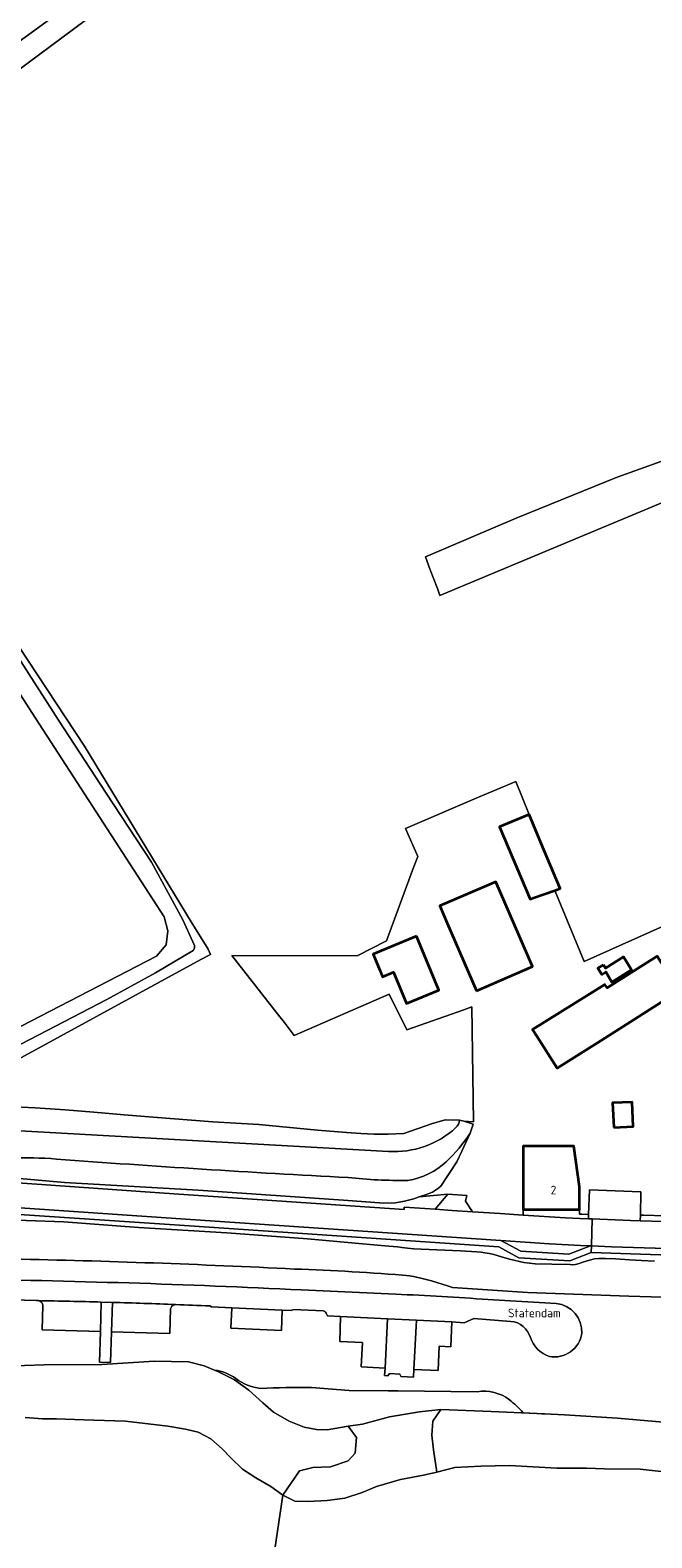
# Model space of a CAD drawing. Extents: x 184422 to 186971, y 345860 to 349088.
# Tile 14 of 59: x 185476 to 185604, y 346776 to 347087. Entities that reach past the tile are written whole.
import ezdxf
from ezdxf.enums import TextEntityAlignment as Align

# ---------------------------------------------------------------- set-up
doc = ezdxf.new("R2010")
doc.units = 0
for name, color, linetype, lineweight in [('B-WE-GR-BOUWLAND-GV', 80, 'Continuous', 13), ('B-WE-GR-GRAS-GV', 60, 'Continuous', 13), ('B-WE-GR-HOUTWAL-GV', 40, 'Continuous', 13), ('B-WE-GR-STRUIK-GV', 90, 'Continuous', 13), ('B-WE-GW-TALUD_KRUIN-G', 90, 'Continuous', 18), ('B-WE-IE-TERREINAFSCHEIDING_KUNSTMATIG_HEKWERK-G', 20, 'IE-TERREINAFSCHEIDING-KUNSTMATIG', 18), ('B-WE-OG-BEBOUWING-GV', 7, 'Continuous', 35), ('B-WE-OG-BEBOUWING-T18', 1, 'Continuous', 18), ('B-WE-OG-BEBOUWING_SCHUUR-GV', 7, 'Continuous', 35), ('B-WE-OG-TERREIN_CULTUURSCHEIDING-GV', 7, 'Continuous', 18), ('B-WE-OG-TERREIN_ERF-GV', 7, 'Continuous', 18), ('B-WE-OG-TOPOGRAFIE-T18', 1, 'Continuous', 18), ('B-WE-OG-WATER-GV', 130, 'Continuous', 18), ('B-WE-OG-WATER_SLOOT-GV', 120, 'Continuous', 18), ('B-WE-OG-WEG-GV', 7, 'Continuous', 18), ('B-WE-VH-ONVERHARD-GV', 252, 'Continuous', 18), ('B-WE-VH-VERHARDING_ASFALT-GV', 252, 'Continuous', 18), ('B-WE-VH-VERHARDING_BETONSTRAATSTEEN-GV', 252, 'Continuous', 18), ('B-WE-VH-VERHARDING_GESLOTEN-GV', 252, 'Continuous', 18), ('B-WE-VH-VERHARDING_OPEN-GV', 252, 'Continuous', 18), ('B-WE-VH-VERHARDING_SIERBESTRATING-GV', 252, 'Continuous', 18)]:
    doc.layers.add(name, color=color, linetype=linetype, lineweight=lineweight)
doc.styles.add('NLCS-ISO-M1000-T18', font='NLCS-ISO.ttf', dxfattribs={"height": 1.8})
doc.linetypes.add('IE-TERREINAFSCHEIDING-KUNSTMATIG', pattern='A,4,[82,NLCS.SHX,S=0.75,R=90,X=0,Y=0],4,-2', length=10)

msp = doc.modelspace()

# ---------------------------------------------------------------- linework, layer by layer
at = {"layer": 'B-WE-GR-BOUWLAND-GV', "flags": 128}
for points in [[(185487.76, 347088.99), (185453.196, 347063.36)], [(185613.553, 346992.339), (185560.631, 346970.215), (185560.087, 346971.663), (185558.604, 346975.532), (185557.675, 346978.176), (185576.305, 346986.154), (185597.116, 346994.635), (185629.385, 347006.193)], [(185463.897, 346974.597), (185487.362, 346939.185), (185509.365, 346902.935), (185512.858, 346897.315), (185513.309, 346896.212), (185511.331, 346895.184), (185467.502, 346871.256)], [(185474.37, 346864.761), (185477.176, 346864.589), (185483.405, 346864.205), (185489.286, 346863.704), (185495.532, 346863.173), (185501.534, 346862.663), (185513.84, 346861.739), (185523.312, 346861.124), (185535.396, 346860.019), (185541.379, 346859.472), (185544.31, 346859.269), (185547.039, 346859.151), (185549.921, 346859.194), (185553.192, 346859.3), (185558.88, 346861.266), (185561.73, 346862.091), (185564.673, 346862.036), (185565.51, 346861.876), (185567.552, 346861.681), (185567.183, 346885.408), (185565.514, 346884.813), (185553.808, 346880.64), (185550.184, 346887.999), (185530.562, 346879.494), (185528.283, 346882.518), (185527.596, 346883.324), (185517.731, 346896.004), (185543.58, 346895.952), (185549.613, 346899.004), (185555.16, 346914.148), (185556.086, 346916.406), (185553.513, 346922.21), (185569.049, 346928.824), (185569.421, 346928.983), (185575.276, 346931.475), (185576.256, 346931.849), (185578.992, 346925.057), (185581.51, 346919.067), (185585.403, 346909.834), (185584.332, 346909.382), (185590.355, 346894.795), (185609.219, 346903.186)]]:
    msp.add_lwpolyline(points, dxfattribs=at)
at = {"layer": 'B-WE-GR-GRAS-GV'}
for points in [[(185530.615, 346831.357, 0.0072498), (185472.574, 346833.43)], [(185460.5, 346829.421, -0.0005016), (185496.568, 346828.485)], [(185554.417, 346829.968, 0.0120658), (185530.615, 346831.357)], [(185563.238, 346827.516, 0.0421017), (185554.417, 346829.968)], [(185496.568, 346828.485, -0.0045357), (185532.015, 346827.052)], [(185551.525, 346826.177, -0.0059173), (185570.487, 346825.083)], [(185478.789, 346823.808, 0.3499123), (185477.964, 346824.829)], [(185505.885, 346824.004, 0.2894401), (185505.112, 346823.136)], [(185513.173, 346823.737, 0.0014213), (185506.12, 346824.033)], [(185537.146, 346822.278, 0.2795904), (185536.573, 346822.705)], [(185584.594, 346824.263, -0.3955236), (185589.878, 346818.083)], [(185579.261, 346817.21, 0.315808), (185575.211, 346820.569)], [(185583.201, 346813.321, -0.2374564), (185579.261, 346817.21)], [(185589.878, 346818.083, -0.418078), (185583.201, 346813.321)], [(185514.153, 346810.524, -0.1225911), (185518.538, 346808.81)], [(185518.538, 346808.81, 0.1397703), (185523.631, 346806.743)], [(185523.631, 346806.743, -0.0128095), (185534.175, 346806.926)], [(185568.305, 346806.06, -0.2008176), (185574.928, 346804.422)], [(185574.928, 346804.422, -0.0361983), (185577.764, 346801.728)]]:
    msp.add_lwpolyline(points, format="xyb", dxfattribs=at)
at = {"layer": 'B-WE-GR-GRAS-GV', "flags": 128}
for points in [[(185477.964, 346824.829), (185477.873, 346824.842), (185477.754, 346824.844), (185477.397, 346824.85), (185472.613, 346825.011), (185472.164, 346824.82), (185471.889, 346824.826), (185471.734, 346818.105), (185451.534, 346818.754), (185451.557, 346825.295), (185450.985, 346825.453), (185445.395, 346825.513), (185445.192, 346825.5)], [(185532.015, 346827.052), (185551.525, 346826.177)], [(185606.394, 346825.541), (185599.565, 346825.783), (185578.642, 346826.526), (185563.238, 346827.516)], [(185505.112, 346823.136), (185504.964, 346818.06), (185492.923, 346818.412), (185492.738, 346812.089), (185490.453, 346812.156), (185490.637, 346818.479), (185478.644, 346818.829), (185478.789, 346823.808)], [(185506.12, 346824.033), (185505.885, 346824.004)], [(185536.573, 346822.705), (185530.41, 346822.98), (185529.961, 346822.818), (185528.12, 346822.901), (185527.929, 346818.668), (185517.523, 346819.139), (185517.714, 346823.372), (185513.502, 346823.563), (185513.173, 346823.737)], [(185570.487, 346825.083), (185584.594, 346824.263)], [(185577.764, 346801.728), (185580.591, 346801.566), (185581.649, 346801.519), (185582.141, 346801.498), (185586.32, 346801.315), (185597.228, 346800.619), (185610.573, 346799.472), (185620.941, 346798.636), (185626.392, 346798.892), (185632.944, 346799.812), (185633.809, 346799.999), (185637.847, 346802.608), (185644.301, 346817.394), (185645.217, 346822.759)], [(185575.211, 346820.569), (185567.619, 346821.184), (185565.633, 346820.261), (185563.095, 346820.442), (185562.856, 346815.289), (185560.436, 346815.441), (185560.245, 346810.403), (185555.255, 346810.643), (185555.158, 346809.042), (185552.575, 346809.18), (185552.575, 346809.301), (185552.337, 346809.708), (185550.198, 346809.836), (185549.861, 346809.343), (185549.183, 346809.403), (185549.306, 346810.941), (185544.36, 346811.189), (185544.648, 346816.208), (185539.959, 346816.446), (185540.135, 346821.57), (185537.439, 346821.68), (185537.146, 346822.278)], [(185462.771, 346811.087), (185479.076, 346811.626), (185490.904, 346811.672), (185501.816, 346812.343), (185508.782, 346812.238), (185512.022, 346811.406), (185514.153, 346810.524)], [(185534.175, 346806.926), (185541.897, 346806.32), (185549.96, 346806.241), (185551.987, 346806.221), (185568.305, 346806.06)]]:
    msp.add_lwpolyline(points, dxfattribs=at)
at = {"layer": 'B-WE-GR-HOUTWAL-GV', "flags": 128}
msp.add_lwpolyline([(185629.385, 347006.193), (185597.116, 346994.635), (185576.305, 346986.154), (185557.675, 346978.176), (185558.604, 346975.532), (185560.087, 346971.663), (185560.631, 346970.215), (185613.553, 346992.339)], dxfattribs=at)
at = {"layer": 'B-WE-GR-STRUIK-GV', "flags": 128}
for points in [[(185475.143, 346800.737), (185478.734, 346800.438), (185481.572, 346800.453), (185485.316, 346800.354), (185489.27, 346800.18), (185495.831, 346799.997), (185504.519, 346798.938), (185508.169, 346798.364), (185510.78, 346797.747), (185513.388, 346796.336), (185515.725, 346794.314), (185517.52, 346792.42), (185519.893, 346790.079), (185522.681, 346788.304), (185525.733, 346786.51), (185528.256, 346784.7), (185531.679, 346789.758), (185534.391, 346790.451), (185538.046, 346790.569), (185541.68, 346791.824), (185543.169, 346793.399), (185543.412, 346796.605), (185541.728, 346798.964), (185537.378, 346798.198), (185535.166, 346798.238), (185532.607, 346798.77), (185529.554, 346799.992), (185526.326, 346801.845), (185524.099, 346803.77), (185521.235, 346806.392), (185518.308, 346808.51), (185515.006, 346810.171), (185514.153, 346810.524), (185512.022, 346811.406), (185508.782, 346812.238), (185501.816, 346812.343), (185490.904, 346811.672), (185479.076, 346811.626), (185462.771, 346811.087)], [(185610.573, 346799.472), (185597.228, 346800.619), (185586.32, 346801.315), (185582.141, 346801.498), (185581.649, 346801.519), (185580.591, 346801.566), (185571.167, 346801.978), (185560.782, 346802.428), (185559.152, 346800.012), (185558.956, 346797.131), (185559.324, 346794.079), (185559.98, 346789.504), (185563.704, 346790.432), (185569.024, 346790.69), (185574.93, 346790.854), (185584.718, 346790.303), (185588.24, 346790.313), (185590.824, 346790.314), (185594.513, 346790.16), (185601.901, 346790.094), (185613.672, 346788.821)]]:
    msp.add_lwpolyline(points, dxfattribs=at)
at = {"layer": 'B-WE-GW-TALUD_KRUIN-G', "flags": 128}
for points in [[(185466.275, 346873.867), (185464.957, 346872.64), (185464.373, 346871.993), (185463.87, 346871.263), (185463.537, 346870.41), (185463.351, 346869.555), (185463.344, 346868.683), (185464.009, 346862.147), (185464.56, 346858.716), (185467.969, 346859.549), (185471.645, 346859.966), (185550.002, 346855.62)], [(185465.592, 346852.494), (185465.913, 346851.992), (185466.075, 346851.74), (185466.649, 346851.197), (185467.356, 346850.898), (185468.031, 346850.697), (185468.902, 346850.494), (185470.124, 346850.37), (185483.24, 346849.213), (185510.815, 346847.589), (185540.775, 346845.587), (185549.036, 346844.918), (185551.475, 346845.012), (185553.312, 346845.34), (185555.215, 346845.854), (185555.608, 346845.98), (185556.351, 346846.218), (185557.626, 346846.626), (185559.074, 346847.201), (185560.115, 346847.861), (185560.771, 346848.41), (185564.114, 346853.454), (185565.129, 346855.651), (185566.837, 346859.344)], [(185604.861, 346832.952), (185602.142, 346833.112), (185599.698, 346833.222), (185596.771, 346833.445), (185594.73, 346833.504), (185593.399, 346833.501), (185592.483, 346833.429), (185591.444, 346833.194), (185590.292, 346832.811), (185589.304, 346832.487), (185588.555, 346832.311), (185587.849, 346832.247), (185587.462, 346832.264), (185583.651, 346832.332), (185580.228, 346832.448), (185577.932, 346832.723), (185574.929, 346833.387), (185573.322, 346833.849), (185571.695, 346834.338), (185570.81, 346834.584), (185569.9, 346834.703), (185569.149, 346834.807), (185568.225, 346834.889), (185564.849, 346835.08), (185556.738, 346835.43), (185555.268, 346835.503), (185553.91, 346835.654), (185552.762, 346835.798), (185551.852, 346835.904), (185550.947, 346836.028), (185550.083, 346836.044), (185543.924, 346836.597), (185533.306, 346837.551), (185516.675, 346838.788), (185498.475, 346839.944), (185483.103, 346841.094), (185467.524, 346841.617)], [(185541.728, 346798.964), (185537.378, 346798.198), (185535.166, 346798.238), (185532.607, 346798.77), (185529.554, 346799.992), (185526.326, 346801.845), (185524.099, 346803.77), (185521.235, 346806.392), (185518.308, 346808.51), (185515.006, 346810.171), (185514.153, 346810.524), (185512.022, 346811.406), (185508.782, 346812.238), (185501.816, 346812.343), (185490.904, 346811.672), (185479.076, 346811.626), (185462.771, 346811.087)], [(185632.944, 346799.812), (185626.392, 346798.892), (185620.941, 346798.636), (185610.573, 346799.472), (185597.228, 346800.619), (185586.32, 346801.315), (185582.141, 346801.498), (185581.649, 346801.519), (185580.591, 346801.566), (185571.167, 346801.978), (185560.782, 346802.428)]]:
    msp.add_lwpolyline(points, dxfattribs=at)
at = {"layer": 'B-WE-GW-TALUD_KRUIN-G'}
for points in [[(185550.002, 346855.62, 0.2059185), (185563.897, 346860.507)], [(185563.897, 346860.507, 0.178131), (185564.673, 346862.036)]]:
    msp.add_lwpolyline(points, format="xyb", dxfattribs=at)
at = {"layer": 'B-WE-IE-TERREINAFSCHEIDING_KUNSTMATIG_HEKWERK-G', "flags": 128}
for points in [[(185477.176, 346864.589), (185474.37, 346864.761)], [(185483.405, 346864.205), (185477.176, 346864.589)], [(185489.286, 346863.704), (185483.405, 346864.205)], [(185495.532, 346863.173), (185489.286, 346863.704)], [(185501.534, 346862.663), (185495.532, 346863.173)], [(185513.84, 346861.739), (185501.534, 346862.663)], [(185523.312, 346861.124), (185513.84, 346861.739)], [(185535.396, 346860.019), (185523.312, 346861.124)], [(185541.379, 346859.472), (185535.396, 346860.019)], [(185558.88, 346861.266), (185553.192, 346859.3)], [(185561.73, 346862.091), (185558.88, 346861.266)], [(185564.673, 346862.036), (185561.73, 346862.091)], [(185564.673, 346862.036), (185565.51, 346861.876)], [(185565.51, 346861.876), (185567.487, 346861.193)], [(185544.31, 346859.269), (185541.379, 346859.472)], [(185547.039, 346859.151), (185544.31, 346859.269)], [(185549.921, 346859.194), (185547.039, 346859.151)], [(185553.192, 346859.3), (185549.921, 346859.194)]]:
    msp.add_lwpolyline(points, dxfattribs=at)
at = {"layer": 'B-WE-OG-BEBOUWING-GV', "flags": 128}
for points in [[(185578.992, 346925.057), (185572.92, 346922.497), (185579.209, 346907.581), (185579.914, 346907.878), (185584.301, 346909.369), (185584.332, 346909.382), (185585.403, 346909.834), (185581.51, 346919.067)], [(185568.183, 346888.716), (185579.707, 346893.706), (185572.126, 346911.211), (185560.602, 346906.22), (185562.133, 346902.685)], [(185555.776, 346899.967), (185546.842, 346896.252), (185548.218, 346892.943), (185548.762, 346891.634), (185551.03, 346892.577), (185553.725, 346886.096), (185560.391, 346888.868)], [(185609.916, 346888.702), (185605.365, 346895.868), (185595.069, 346889.329), (185594.635, 346890.012), (185579.686, 346880.772), (185580.58, 346879.365), (185584.809, 346872.758), (185593.089, 346878.016)], [(185596.45, 346860.571), (185600.459, 346860.769), (185600.21, 346865.794), (185596.201, 346865.595)], [(185577.782, 346844.385), (185577.784, 346843.623), (185589.362, 346843.651), (185589.351, 346848.337), (185588.222, 346856.717), (185577.752, 346856.692)]]:
    msp.add_lwpolyline(points, close=True, dxfattribs=at)
at = {"layer": 'B-WE-OG-BEBOUWING_SCHUUR-GV', "flags": 128}
msp.add_lwpolyline([(185594.305, 346894.09), (185593.169, 346893.388), (185593.959, 346892.109), (185594.779, 346892.615), (185596.064, 346890.534), (185600.115, 346893.036), (185598.467, 346895.705), (185594.731, 346893.399)], close=True, dxfattribs=at)
at = {"layer": 'B-WE-OG-TERREIN_CULTUURSCHEIDING-GV', "flags": 128}
for points in [[(185467.532, 346871.026), (185466.275, 346873.867), (185464.957, 346872.64), (185464.373, 346871.993), (185463.87, 346871.263), (185463.537, 346870.41), (185463.351, 346869.555), (185463.344, 346868.683), (185464.009, 346862.147), (185464.56, 346858.716), (185467.969, 346859.549), (185471.645, 346859.966), (185550.002, 346855.62)], [(185564.673, 346862.036), (185561.73, 346862.091), (185558.88, 346861.266), (185553.192, 346859.3), (185549.921, 346859.194), (185547.039, 346859.151), (185544.31, 346859.269), (185541.379, 346859.472), (185535.396, 346860.019), (185523.312, 346861.124), (185513.84, 346861.739), (185501.534, 346862.663), (185495.532, 346863.173), (185489.286, 346863.704), (185483.405, 346864.205), (185477.176, 346864.589), (185474.37, 346864.761), (185471.051, 346864.778), (185468.7, 346866.278), (185468.035, 346867.395), (185467.859, 346868.518), (185467.532, 346871.026)], [(185550.002, 346855.62), (185471.645, 346859.966), (185467.969, 346859.549), (185464.56, 346858.716), (185465.328, 346853.927), (185465.592, 346852.494)], [(185566.837, 346859.344), (185567.487, 346861.193), (185565.51, 346861.876), (185564.673, 346862.036)], [(185470.124, 346850.37), (185483.24, 346849.213), (185510.815, 346847.589), (185540.775, 346845.587), (185549.036, 346844.918), (185551.475, 346845.012), (185553.312, 346845.34), (185555.215, 346845.854), (185555.608, 346845.98), (185556.351, 346846.218), (185557.626, 346846.626), (185559.074, 346847.201), (185560.115, 346847.861), (185560.771, 346848.41), (185564.114, 346853.454), (185565.129, 346855.651), (185566.837, 346859.344)], [(185604.861, 346832.952), (185602.142, 346833.112), (185599.698, 346833.222), (185596.771, 346833.445), (185594.73, 346833.504), (185593.399, 346833.501), (185592.483, 346833.429), (185591.444, 346833.194), (185590.292, 346832.811), (185589.304, 346832.487), (185588.555, 346832.311), (185587.849, 346832.247), (185587.462, 346832.264), (185583.651, 346832.332), (185580.228, 346832.448), (185577.932, 346832.723), (185574.929, 346833.387), (185573.322, 346833.849), (185571.695, 346834.338), (185570.81, 346834.584), (185569.9, 346834.703), (185569.149, 346834.807), (185568.225, 346834.889), (185564.849, 346835.08), (185556.738, 346835.43), (185555.268, 346835.503), (185553.91, 346835.654), (185552.762, 346835.798), (185551.852, 346835.904), (185550.947, 346836.028), (185550.083, 346836.044), (185543.924, 346836.597), (185533.306, 346837.551), (185516.675, 346838.788), (185498.475, 346839.944), (185483.103, 346841.094), (185467.524, 346841.617)], [(185563.238, 346827.516), (185578.642, 346826.526), (185599.565, 346825.783), (185606.394, 346825.541)]]:
    msp.add_lwpolyline(points, dxfattribs=at)
at = {"layer": 'B-WE-OG-TERREIN_CULTUURSCHEIDING-GV'}
for points in [[(185550.002, 346855.62, 0.2059185), (185563.897, 346860.507)], [(185563.897, 346860.507, -0.2059185), (185550.002, 346855.62)], [(185563.897, 346860.507, 0.178131), (185564.673, 346862.036)], [(185564.673, 346862.036, -0.178131), (185563.897, 346860.507)], [(185566.837, 346859.344, -0.0564672), (185561.931, 346853.459)], [(185561.931, 346853.459, 0.0564672), (185566.837, 346859.344)], [(185481.584, 346854.042, 0.0260903), (185472.077, 346854.232)], [(185472.077, 346854.232, -0.0260903), (185481.584, 346854.042)], [(185541.685, 346850.235, -0.006336), (185481.584, 346854.042)], [(185481.584, 346854.042, 0.006336), (185541.685, 346850.235)], [(185561.931, 346853.459, -0.1406323), (185553.994, 346849.615)], [(185553.994, 346849.615, 0.1406323), (185561.931, 346853.459)], [(185553.994, 346849.615, -0.0303686), (185541.685, 346850.235)], [(185541.685, 346850.235, 0.0303686), (185553.994, 346849.615)], [(185472.574, 346833.43, -0.0072498), (185530.615, 346831.357)], [(185530.615, 346831.357, -0.0120658), (185554.417, 346829.968)], [(185554.417, 346829.968, -0.0421017), (185563.238, 346827.516)]]:
    msp.add_lwpolyline(points, format="xyb", dxfattribs=at)
at = {"layer": 'B-WE-OG-TERREIN_ERF-GV', "flags": 128}
for points in [[(185425.525, 347049.346), (185487.731, 347094.563)], [(185468.232, 346878.362), (185502.181, 346895.846), (185504.157, 346898.194), (185504.566, 346901.077), (185503.765, 346903.968), (185477.226, 346944.899), (185451.011, 346985.624)], [(185609.219, 346903.186), (185590.355, 346894.795), (185584.332, 346909.382), (185584.301, 346909.369), (185579.914, 346907.878), (185579.209, 346907.581), (185572.92, 346922.497), (185578.992, 346925.057), (185576.256, 346931.849), (185575.276, 346931.475), (185569.421, 346928.983), (185569.049, 346928.824), (185553.513, 346922.21), (185556.086, 346916.406), (185555.16, 346914.148), (185549.613, 346899.004), (185543.58, 346895.952), (185517.731, 346896.004), (185527.596, 346883.324), (185528.283, 346882.518), (185530.562, 346879.494), (185550.184, 346887.999), (185553.808, 346880.64), (185565.514, 346884.813), (185567.183, 346885.408), (185567.552, 346861.681), (185565.51, 346861.876), (185567.487, 346861.193), (185566.837, 346859.344), (185565.129, 346855.651), (185564.114, 346853.454), (185560.771, 346848.41), (185560.115, 346847.861), (185559.074, 346847.201), (185557.626, 346846.626), (185556.351, 346846.218), (185562.262, 346846.82), (185566.14, 346846.514), (185565.884, 346845.34), (185567.333, 346843.158), (185573.066, 346842.783), (185577.78, 346842.478), (185577.784, 346843.623), (185577.782, 346844.385), (185577.752, 346856.692), (185588.222, 346856.717), (185589.351, 346848.337), (185589.362, 346843.651), (185589.398, 346842.646), (185589.843, 346842.64), (185591.249, 346842.62), (185591.434, 346847.651), (185602.03, 346847.258), (185601.925, 346842.47), (185602.651, 346842.46), (185606.947, 346842.294)]]:
    msp.add_lwpolyline(points, dxfattribs=at)
for points in [[(185560.602, 346906.22), (185572.126, 346911.211), (185579.707, 346893.706), (185568.183, 346888.716), (185562.133, 346902.685)], [(185548.218, 346892.943), (185546.842, 346896.252), (185555.776, 346899.967), (185560.391, 346888.868), (185553.725, 346886.096), (185551.03, 346892.577), (185548.762, 346891.634)], [(185609.916, 346888.702), (185593.089, 346878.016), (185584.809, 346872.758), (185580.58, 346879.365), (185579.686, 346880.772), (185594.635, 346890.012), (185595.069, 346889.329), (185605.365, 346895.868)], [(185596.45, 346860.571), (185596.201, 346865.595), (185600.21, 346865.794), (185600.459, 346860.769)]]:
    msp.add_lwpolyline(points, close=True, dxfattribs=at)
at = {"layer": 'B-WE-OG-WATER-GV', "flags": 128}
for points in [[(185517.565, 346712.766), (185528.256, 346784.7), (185525.733, 346786.51), (185522.681, 346788.304), (185519.893, 346790.079), (185517.52, 346792.42), (185515.725, 346794.314), (185513.388, 346796.336), (185510.78, 346797.747), (185508.169, 346798.364), (185504.519, 346798.938), (185495.831, 346799.997), (185489.27, 346800.18), (185485.316, 346800.354), (185481.572, 346800.453), (185478.734, 346800.438), (185475.143, 346800.737)], [(185613.672, 346788.821), (185601.901, 346790.094), (185594.513, 346790.16), (185590.824, 346790.314), (185588.24, 346790.313), (185584.718, 346790.303), (185574.93, 346790.854), (185569.024, 346790.69), (185563.704, 346790.432), (185559.98, 346789.504), (185557.215, 346788.849), (185552.464, 346787.956), (185547.574, 346786.498), (185544.593, 346785.29), (185540.993, 346784.109), (185537.364, 346783.656), (185533.402, 346783.422), (185530.708, 346783.474), (185528.256, 346784.7), (185517.565, 346712.766)]]:
    msp.add_lwpolyline(points, dxfattribs=at)
at = {"layer": 'B-WE-OG-WATER_SLOOT-GV', "flags": 128}
for points in [[(185514.153, 346810.524), (185515.006, 346810.171), (185518.308, 346808.51), (185521.235, 346806.392), (185524.099, 346803.77), (185526.326, 346801.845), (185529.554, 346799.992), (185532.607, 346798.77), (185535.166, 346798.238), (185537.378, 346798.198), (185541.728, 346798.964), (185544.638, 346799.392), (185550.248, 346800.878), (185556.396, 346801.906), (185560.782, 346802.428), (185571.167, 346801.978), (185580.591, 346801.566), (185577.764, 346801.728)], [(185568.305, 346806.06), (185551.987, 346806.221), (185549.96, 346806.241), (185541.897, 346806.32), (185534.175, 346806.926)]]:
    msp.add_lwpolyline(points, dxfattribs=at)
at = {"layer": 'B-WE-OG-WATER_SLOOT-GV'}
for points in [[(185518.538, 346808.81, 0.1225911), (185514.153, 346810.524)], [(185523.631, 346806.743, -0.1397703), (185518.538, 346808.81)], [(185534.175, 346806.926, 0.0128095), (185523.631, 346806.743)], [(185574.928, 346804.422, 0.2008176), (185568.305, 346806.06)], [(185577.764, 346801.728, 0.0361983), (185574.928, 346804.422)]]:
    msp.add_lwpolyline(points, format="xyb", dxfattribs=at)
at = {"layer": 'B-WE-OG-WATER_SLOOT-GV', "flags": 128}
msp.add_lwpolyline([(185559.98, 346789.504), (185559.324, 346794.079), (185558.956, 346797.131), (185559.152, 346800.012), (185560.782, 346802.428), (185556.396, 346801.906), (185550.248, 346800.878), (185544.638, 346799.392), (185541.728, 346798.964), (185543.412, 346796.605), (185543.169, 346793.399), (185541.68, 346791.824), (185538.046, 346790.569), (185534.391, 346790.451), (185531.679, 346789.758), (185528.256, 346784.7), (185530.708, 346783.474), (185533.402, 346783.422), (185537.364, 346783.656), (185540.993, 346784.109), (185544.593, 346785.29), (185547.574, 346786.498), (185552.464, 346787.956), (185557.215, 346788.849)], close=True, dxfattribs=at)
at = {"layer": 'B-WE-OG-WEG-GV', "flags": 128}
for points in [[(185487.731, 347094.563), (185425.525, 347049.346), (185412.142, 347039.004), (185451.011, 346985.624), (185477.226, 346944.899), (185503.765, 346903.968), (185504.566, 346901.077), (185504.157, 346898.194), (185502.181, 346895.846), (185468.232, 346878.362), (185463.467, 346876.575)], [(185458.01, 346870.92), (185460.664, 346872.362), (185465.628, 346873.556), (185466.275, 346873.867), (185474.381, 346877.767), (185491.933, 346886.897), (185502.006, 346892.434), (185509.782, 346897.012), (185510.022, 346897.528), (185510.029, 346898.049), (185507.634, 346903.336), (185501.192, 346915.227), (185491.831, 346929.458), (185481.995, 346944.538), (185470.887, 346961.928), (185460.068, 346978.285), (185447.372, 346997.26), (185430.154, 347023.215), (185419.831, 347038.231), (185420.417, 347038.738), (185422.099, 347040.195), (185444.124, 347056.602), (185453.196, 347063.36), (185487.76, 347088.99)], [(185616.219, 346833.924), (185591.773, 346834.732), (185587.416, 346833.023), (185576.894, 346833.687), (185572.746, 346835.93), (185508.985, 346840.233), (185472.921, 346842.686), (185447.618, 346844.412), (185434.217, 346845.244), (185420.806, 346845.87), (185407.664, 346846.293), (185394.517, 346846.417), (185387.276, 346846.386), (185380.038, 346846.241), (185366.499, 346846.054), (185363.719, 346842.874), (185362.5, 346841.48), (185345.635, 346842.449), (185330.941, 346844.043), (185318.886, 346846.312), (185316.661, 346846.803), (185313.106, 346852.289), (185313.052, 346852.303), (185311.264, 346852.764)], [(185473.641, 346849.153), (185503.753, 346847.009), (185553.227, 346843.61), (185553.264, 346844.114), (185559.622, 346843.675), (185562.262, 346846.82), (185556.351, 346846.218), (185555.608, 346845.98), (185555.215, 346845.854), (185553.312, 346845.34), (185551.475, 346845.012), (185549.036, 346844.918), (185540.775, 346845.587), (185510.815, 346847.589), (185483.24, 346849.213), (185470.124, 346850.37)], [(185467.524, 346841.617), (185483.103, 346841.094), (185498.475, 346839.944), (185516.675, 346838.788), (185533.306, 346837.551), (185543.924, 346836.597), (185550.083, 346836.044), (185550.947, 346836.028), (185551.852, 346835.904), (185552.762, 346835.798), (185553.91, 346835.654), (185555.268, 346835.503), (185556.738, 346835.43), (185564.849, 346835.08), (185568.225, 346834.889), (185569.149, 346834.807), (185569.9, 346834.703), (185570.81, 346834.584), (185571.695, 346834.338), (185573.322, 346833.849), (185574.929, 346833.387), (185577.932, 346832.723), (185580.228, 346832.448), (185583.651, 346832.332), (185587.462, 346832.264), (185587.849, 346832.247), (185588.555, 346832.311), (185589.304, 346832.487), (185590.292, 346832.811), (185591.444, 346833.194), (185592.483, 346833.429), (185593.399, 346833.501), (185594.73, 346833.504), (185596.771, 346833.445), (185599.698, 346833.222), (185602.142, 346833.112), (185604.861, 346832.952)]]:
    msp.add_lwpolyline(points, dxfattribs=at)
msp.add_lwpolyline([(185606.635, 346841.123), (185606.947, 346842.294), (185602.651, 346842.46), (185601.925, 346842.47), (185601.899, 346841.272)], close=True, dxfattribs=at)
at = {"layer": 'B-WE-VH-ONVERHARD-GV', "flags": 128}
for points in [[(185467.502, 346871.256), (185511.331, 346895.184), (185513.309, 346896.212), (185512.858, 346897.315), (185509.365, 346902.935), (185487.362, 346939.185), (185463.897, 346974.597)], [(185470.887, 346961.928), (185481.995, 346944.538), (185491.831, 346929.458), (185501.192, 346915.227), (185507.634, 346903.336), (185510.029, 346898.049), (185510.022, 346897.528), (185509.782, 346897.012), (185502.006, 346892.434), (185491.933, 346886.897), (185474.381, 346877.767)]]:
    msp.add_lwpolyline(points, dxfattribs=at)
at = {"layer": 'B-WE-VH-VERHARDING_ASFALT-GV', "flags": 128}
for points in [[(185589.428, 346841.787), (185586.469, 346841.915), (185577.78, 346842.478), (185573.066, 346842.783), (185567.333, 346843.158), (185563.163, 346843.431), (185559.622, 346843.675), (185553.264, 346844.114), (185553.227, 346843.61), (185503.753, 346847.009), (185473.641, 346849.153), (185448.093, 346850.882), (185442.173, 346851.234), (185434.591, 346851.684), (185431.91, 346851.808), (185421.08, 346852.308), (185407.697, 346852.701), (185394.311, 346852.851), (185387.211, 346852.818), (185380.111, 346852.805), (185367.706, 346852.518), (185366.234, 346852.488), (185364.762, 346852.495)], [(185364.703, 346847.393), (185365.668, 346847.392), (185366.182, 346847.391), (185367.661, 346847.382), (185380.082, 346847.649), (185387.24, 346847.733), (185394.4, 346847.768), (185407.63, 346847.644), (185420.856, 346847.249), (185434.261, 346846.602), (185447.658, 346845.792), (185473.072, 346844.037), (185509.188, 346841.588), (185573.199, 346837.22), (185583.215, 346836.537), (185589.597, 346836.216), (185591.62, 346836.123), (185591.856, 346836.112), (185591.989, 346841.676), (185591.216, 346841.71), (185589.428, 346841.787)], [(185641.933, 346839.061), (185641.715, 346839.574), (185641.654, 346839.575), (185635.782, 346839.924), (185630.728, 346840.224), (185628.138, 346840.378), (185620.794, 346840.647), (185619.682, 346840.687), (185614.608, 346840.873), (185611.828, 346840.96), (185606.635, 346841.123), (185601.899, 346841.272), (185599.889, 346841.335), (185591.989, 346841.676), (185591.856, 346836.112), (185595.981, 346835.921), (185616.263, 346835.291), (185630.043, 346834.702), (185643.812, 346833.873), (185655.355, 346832.924), (185666.871, 346831.69), (185717.82, 346825.611), (185764.124, 346819.964), (185792.297, 346816.504)]]:
    msp.add_lwpolyline(points, dxfattribs=at)
at = {"layer": 'B-WE-VH-VERHARDING_BETONSTRAATSTEEN-GV', "flags": 128}
for points in [[(185601.925, 346842.47), (185602.03, 346847.258), (185591.434, 346847.651), (185591.249, 346842.62), (185591.216, 346841.71), (185591.989, 346841.676), (185599.889, 346841.335), (185601.899, 346841.272)], [(185567.333, 346843.158), (185565.884, 346845.34), (185566.14, 346846.514), (185562.262, 346846.82), (185559.622, 346843.675), (185563.163, 346843.431)], [(185591.62, 346836.123), (185589.597, 346836.216), (185583.215, 346836.537), (185573.199, 346837.22), (185577.275, 346835.016), (185587.202, 346834.389)]]:
    msp.add_lwpolyline(points, close=True, dxfattribs=at)
for points in [[(185472.921, 346842.686), (185508.985, 346840.233), (185572.746, 346835.93), (185576.894, 346833.687), (185587.416, 346833.023), (185591.773, 346834.732), (185591.856, 346836.112), (185591.62, 346836.123), (185587.202, 346834.389), (185577.275, 346835.016), (185573.199, 346837.22), (185509.188, 346841.588), (185473.072, 346844.037)], [(185616.263, 346835.291), (185595.981, 346835.921), (185591.856, 346836.112), (185591.773, 346834.732), (185616.219, 346833.924)]]:
    msp.add_lwpolyline(points, dxfattribs=at)
at = {"layer": 'B-WE-VH-VERHARDING_GESLOTEN-GV'}
for points in [[(185496.568, 346828.485, 0.0005016), (185460.5, 346829.421)], [(185532.015, 346827.052, 0.0045357), (185496.568, 346828.485)], [(185570.487, 346825.083, 0.0059173), (185551.525, 346826.177)], [(185477.873, 346824.842, -0.0023168), (185490.815, 346824.546)], [(185493.1, 346824.48, -0.0025368), (185506.12, 346824.033)], [(185506.12, 346824.033, -0.0014213), (185513.173, 346823.737)], [(185536.573, 346822.705, -0.2795904), (185537.146, 346822.278)], [(185589.878, 346818.083, 0.3955236), (185584.594, 346824.263)], [(185575.211, 346820.569, -0.315808), (185579.261, 346817.21)], [(185579.261, 346817.21, 0.2374564), (185583.201, 346813.321)], [(185583.201, 346813.321, 0.418078), (185589.878, 346818.083)]]:
    msp.add_lwpolyline(points, format="xyb", dxfattribs=at)
at = {"layer": 'B-WE-VH-VERHARDING_GESLOTEN-GV', "flags": 128}
for points in [[(185385.179, 346826.021), (185390.229, 346825.976), (185390.949, 346825.753), (185410.101, 346825.676), (185410.55, 346825.887), (185417.463, 346825.813), (185417.552, 346825.812), (185430.279, 346825.675), (185432.63, 346825.65), (185445.326, 346825.514), (185445.366, 346825.513), (185445.395, 346825.513), (185450.985, 346825.453), (185451.557, 346825.295), (185471.889, 346824.826), (185472.164, 346824.82), (185472.613, 346825.011), (185477.397, 346824.85), (185477.754, 346824.844), (185477.873, 346824.842)], [(185551.525, 346826.177), (185532.015, 346827.052)], [(185490.815, 346824.546), (185493.1, 346824.48)], [(185513.173, 346823.737), (185513.502, 346823.563), (185517.714, 346823.372), (185528.12, 346822.901), (185529.961, 346822.818), (185530.41, 346822.98), (185536.573, 346822.705)], [(185584.594, 346824.263), (185570.487, 346825.083)], [(185537.146, 346822.278), (185537.439, 346821.68), (185540.135, 346821.57), (185549.805, 346821.095), (185555.754, 346820.803), (185563.095, 346820.442), (185565.633, 346820.261), (185567.619, 346821.184), (185575.211, 346820.569)]]:
    msp.add_lwpolyline(points, dxfattribs=at)
msp.add_lwpolyline([(185549.306, 346810.941), (185549.183, 346809.403), (185549.861, 346809.343), (185550.198, 346809.836), (185552.337, 346809.708), (185552.575, 346809.301), (185552.575, 346809.18), (185555.158, 346809.042), (185555.255, 346810.643), (185555.754, 346820.803), (185549.805, 346821.095)], close=True, dxfattribs=at)
at = {"layer": 'B-WE-VH-VERHARDING_OPEN-GV'}
for points in [[(185490.815, 346824.546, 0.0023168), (185477.873, 346824.842)], [(185477.964, 346824.829, -0.3499123), (185478.789, 346823.808)], [(185506.12, 346824.033, 0.0025368), (185493.1, 346824.48)], [(185505.112, 346823.136, -0.2894401), (185505.885, 346824.004)]]:
    msp.add_lwpolyline(points, format="xyb", dxfattribs=at)
at = {"layer": 'B-WE-VH-VERHARDING_OPEN-GV', "flags": 128}
for points in [[(185477.873, 346824.842), (185477.964, 346824.829)], [(185478.644, 346818.829), (185490.637, 346818.479), (185490.815, 346824.546)], [(185478.789, 346823.808), (185478.644, 346818.829)], [(185493.1, 346824.48), (185492.923, 346818.412), (185504.964, 346818.06), (185505.112, 346823.136)], [(185505.885, 346824.004), (185506.12, 346824.033)]]:
    msp.add_lwpolyline(points, dxfattribs=at)
for points in [[(185490.815, 346824.546), (185490.637, 346818.479), (185490.453, 346812.156), (185492.738, 346812.089), (185492.923, 346818.412), (185493.1, 346824.48)], [(185517.714, 346823.372), (185517.523, 346819.139), (185527.929, 346818.668), (185528.12, 346822.901)], [(185540.135, 346821.57), (185539.959, 346816.446), (185544.648, 346816.208), (185544.36, 346811.189), (185549.306, 346810.941), (185549.805, 346821.095)], [(185563.095, 346820.442), (185555.754, 346820.803), (185555.255, 346810.643), (185560.245, 346810.403), (185560.436, 346815.441), (185562.856, 346815.289)]]:
    msp.add_lwpolyline(points, close=True, dxfattribs=at)
at = {"layer": 'B-WE-VH-VERHARDING_SIERBESTRATING-GV', "flags": 128}
msp.add_lwpolyline([(185577.78, 346842.478), (185586.469, 346841.915), (185589.428, 346841.787), (185591.216, 346841.71), (185591.249, 346842.62), (185589.843, 346842.64), (185589.398, 346842.646), (185589.362, 346843.651), (185577.784, 346843.623)], close=True, dxfattribs=at)

# ---------------------------------------------------------------- texts
at = {"layer": 'B-WE-OG-BEBOUWING-T18', "style": 'NLCS-ISO-M1000-T18'}
msp.add_text('2', height=1.8, rotation=0.1, dxfattribs=at).set_placement((185584.015, 346847.638), align=Align.MIDDLE)
at = {"layer": 'B-WE-OG-TOPOGRAFIE-T18', "style": 'NLCS-ISO-M1000-T18'}
msp.add_text('Statendam', height=1.8, dxfattribs=at).set_placement((185580.086, 346822.3), align=Align.MIDDLE)

doc.saveas('drawing.dxf')
